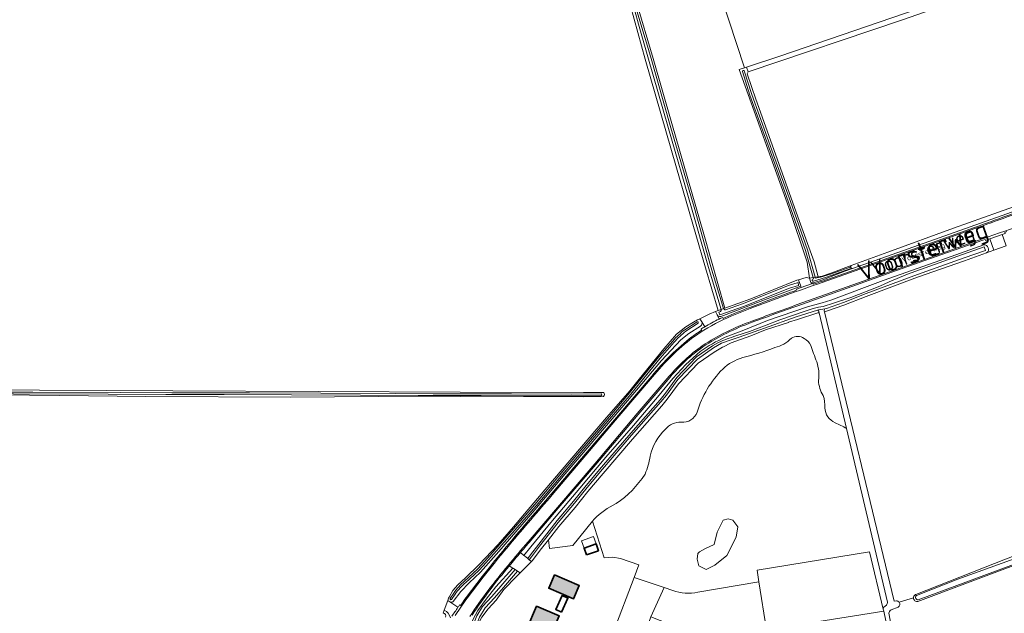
# Model space of a CAD drawing. Header units: metres. Extents: x 200031 to 204075, y 460125 to 464703.
# Tile 37 of 178: x 201567 to 201905, y 462286 to 462490. Entities that reach past the tile are written whole.
import ezdxf
from ezdxf.enums import TextEntityAlignment as Align

# ---------------------------------------------------------------- set-up
doc = ezdxf.new("R2010")
doc.units = ezdxf.units.M
doc.header["$LTSCALE"] = 2
for name, color, linetype, lineweight in [('B-WE-GR-BOS_LOOF-GV', 253, 'Continuous', 13), ('B-WE-GR-BOUWLAND-GV', 253, 'Continuous', 13), ('B-WE-GR-GRAS-GV', 253, 'Continuous', 13), ('B-WE-OG-BEBOUWING-GV', 253, 'Continuous', 35), ('B-WE-OG-BEBOUWING_LUIFEL-GV', 253, 'Continuous', 18), ('B-WE-OG-BEBOUWING_SCHUUR-GV', 253, 'Continuous', 35), ('B-WE-OG-TERREIN_CULTUURSCHEIDING-GV', 253, 'Continuous', 18), ('B-WE-OG-TERREIN_ERF-GV', 253, 'Continuous', 18), ('B-WE-OG-TERREIN_ONBEGROEID-GV', 253, 'Continuous', 18), ('B-WE-OG-TOPOGRAFIE-T18', 250, 'Continuous', 18), ('B-WE-OG-TOPOGRAFIE-T25_2000', 250, 'Continuous', 18), ('B-WE-OG-TOPOGRAFIE-T25_2500', 250, 'Continuous', 18), ('B-WE-OG-WATER_GREPPEL-GV', 253, 'Continuous', 18), ('B-WE-OG-WATER_MEER-GV', 253, 'Continuous', 18), ('B-WE-OG-WATER_SLOOT-GV', 253, 'Continuous', 18), ('B-WE-VH-ONVERHARD-GV', 253, 'Continuous', 18), ('B-WE-VH-VERHARDING_ASFALT-GV', 253, 'Continuous', 18), ('B-WE-VH-VERHARDING_BETON-A', 254, 'Continuous', 25), ('B-WE-VH-VERHARDING_GRASBETONSTEEN-GV', 253, 'Continuous', 18), ('B-WE-VH-VERHARDING_HALFVERHARDING_GRIND-GV', 253, 'Continuous', 18)]:
    doc.layers.add(name, color=color, linetype=linetype, lineweight=lineweight)
doc.styles.add('NLCS-ISO-M1000-T18', font='NLCS-ISO.ttf', dxfattribs={"height": 1.8})
doc.styles.add('NLCS-ISO-M2000-T25', font='NLCS-ISO.ttf', dxfattribs={"height": 5})
doc.styles.add('NLCS-ISO-M2500-T25', font='NLCS-ISO.ttf', dxfattribs={"height": 6.25})

msp = doc.modelspace()

# ---------------------------------------------------------------- hatches: boundary and pattern name
at = {"layer": 'B-WE-VH-VERHARDING_BETON-A'}
h = msp.add_hatch(color=256, dxfattribs=at)
h.dxf.hatch_style = 1
h.paths.add_polyline_path([(201750.252, 462299.627), (201748.283, 462295.054), (201756.778, 462291.396), (201758.747, 462295.97)])
h = msp.add_hatch(color=256, dxfattribs=at)
h.dxf.hatch_style = 1
h.paths.add_polyline_path([(201744.389, 462268.243), (201751.889, 462285.527), (201744.128, 462288.895), (201740.773, 462281.163), (201741.058, 462281.04), (201739.429, 462276.384), (201734.142, 462278.678), (201732.161, 462274.113), (201741.676, 462269.967), (201741.476, 462269.508)])

# ---------------------------------------------------------------- linework, layer by layer
at = {"layer": 'B-WE-GR-BOS_LOOF-GV', "flags": 128}
for points in [[(201841.039, 462389.617), (201840.583, 462389.529), (201833.644, 462387.332), (201830.553, 462386.323), (201830.515, 462386.311), (201822.658, 462383.747), (201817.685, 462381.665), (201814.1, 462380.393), (201810.862, 462379.237), (201808.003, 462377.807), (201807.855, 462377.733), (201805.079, 462376.114), (201799.528, 462372.298), (201792.821, 462365.243), (201788.889, 462359.924), (201787.039, 462357.611), (201776.977, 462346.162), (201766.916, 462334.482), (201761.712, 462328.237), (201757.318, 462322.801), (201751.767, 462316.209), (201748.216, 462311.69), (201748.599, 462308.672), (201756.55, 462309.776), (201763.291, 462318.122), (201763.841, 462318.803)], [(201850.462, 462349.858), (201841.039, 462389.617)]]:
    msp.add_lwpolyline(points, dxfattribs=at)
at = {"layer": 'B-WE-GR-BOS_LOOF-GV'}
for points in [[(201825.898, 462377.628, 0.1304284), (201831.524, 462380.824)], [(201831.524, 462380.824, -0.3204118), (201835.915, 462380.751)], [(201814.866, 462374.215, 0.0256641), (201825.898, 462377.628)], [(201835.915, 462380.751, -0.2046956), (201838.165, 462378.354)], [(201838.165, 462378.354, 0.0070894), (201840.233, 462372.799)], [(201808.007, 462370.293, -0.1143152), (201814.866, 462374.215)], [(201840.233, 462372.799, -0.1169949), (201840.814, 462366.299)], [(201799.188, 462355.478, -0.1233635), (201808.007, 462370.293)], [(201840.814, 462366.299, 0.1036207), (201842.411, 462361.179)], [(201842.411, 462361.179, -0.1182793), (201842.991, 462356.967)], [(201793.745, 462352.065, 0.351318), (201799.188, 462355.478)], [(201842.991, 462356.967, 0.2804516), (201846.548, 462351.847)], [(201788.301, 462349.595, -0.2203668), (201793.745, 462352.065)], [(201846.548, 462351.847, -0.0368792), (201850.462, 462349.858)], [(201783.039, 462340.409, -0.1443003), (201788.301, 462349.595)], [(201781.333, 462334.199, 0.0718803), (201783.039, 462340.409)], [(201771.39, 462324.141, 0.1061421), (201781.333, 462334.199)], [(201763.841, 462318.803, -0.0783721), (201771.39, 462324.141)]]:
    msp.add_lwpolyline(points, format="xyb", dxfattribs=at)
at = {"layer": 'B-WE-GR-BOUWLAND-GV', "flags": 128}
for points in [[(201976.155, 462541.011), (201950.628, 462526.212), (201930.969, 462514.631), (201918.911, 462507.458), (201869.627, 462490.153), (201816.77, 462472.285), (201816.547, 462472.09)], [(201816.384, 462471.654), (201819.315, 462462.918), (201826.145, 462444.026), (201833.808, 462422.559), (201839.31, 462407.127), (201840.683, 462401.961), (201842.048, 462402.195), (201845.039, 462403.243), (201852.033, 462405.8), (201864.648, 462410.413), (201887.198, 462418.648), (201902.561, 462424.164), (201916.725, 462429.133), (201929.384, 462433.763), (201946.074, 462439.646), (201946.307, 462439.135), (201973.15, 462449.054), (201980.822, 462452.037), (201961.085, 462489.077), (201982.459, 462500.768)], [(201778.317, 462496.589), (201784.123, 462476.857), (201790.487, 462454.592), (201801.556, 462416.592), (201808.662, 462391.199), (201817.668, 462394.433), (201833.464, 462400.751), (201833.945, 462400.899), (201836.624, 462401.723), (201837.775, 462401.462), (201836.951, 462406.969), (201830.695, 462425.706), (201813.609, 462473.054), (201815.438, 462473.658), (201807.493, 462498.2)], [(201713.893, 462291.629), (201714.104, 462292.015), (201715.351, 462294.303), (201717.052, 462296.247), (201719.725, 462298.678), (201724.343, 462303.052), (201730.905, 462310.1), (201736.252, 462316.176), (201746.945, 462328.813), (201768.089, 462353.604), (201776.109, 462362.838), (201779.373, 462366.85), (201787.775, 462377.177), (201792.149, 462382.231), (201795.307, 462384.756), (201797.904, 462386.412), (201799.358, 462387.13), (201800.174, 462387.533), (201803.328, 462389.092), (201805.498, 462390.007), (201806.376, 462390.378), (201802.059, 462405.069), (201792.08, 462439.361), (201781.403, 462476.644), (201776.346, 462494.925)], [(201659.793, 462360.585), (201610.084, 462360.886), (201580.548, 462361.204), (201559.6, 462361.424), (201536.788, 462361.41), (201511.467, 462361.482)], [(201511.667, 462363.197), (201513.766, 462363.2), (201573.596, 462363.075), (201619.27, 462362.856), (201669.348, 462362.575), (201717.894, 462362.294), (201760.265, 462362.2), (201767.152, 462362.233)], [(201767.098, 462360.833), (201760.267, 462360.8), (201717.888, 462360.894), (201704.709, 462360.97), (201659.793, 462360.585)], [(201712.088, 462286.444), (201712.47, 462287.54), (201713.619, 462290.842), (201713.885, 462291.605), (201713.889, 462291.617), (201713.893, 462291.629)]]:
    msp.add_lwpolyline(points, dxfattribs=at)
at = {"layer": 'B-WE-GR-BOUWLAND-GV'}
for points in [[(201816.547, 462472.09, 0.171989), (201816.384, 462471.654)], [(201767.152, 462362.233, -0.3627604), (201767.098, 462360.833)]]:
    msp.add_lwpolyline(points, format="xyb", dxfattribs=at)
at = {"layer": 'B-WE-GR-GRAS-GV', "flags": 128}
for points in [[(201824.829, 462534.625), (201816.628, 462529.987), (201807.432, 462524.555), (201803.93, 462522.822), (201804.723, 462506.756), (201807.493, 462498.2), (201815.438, 462473.658), (201816.132, 462473.887), (201827.528, 462477.647), (201912.815, 462506.896), (201922.076, 462511.129), (201949.757, 462527.719), (201921.353, 462576.87)], [(201905.244, 462412.531), (201901.008, 462411.048), (201898.536, 462410.17), (201890.889, 462407.454), (201874.814, 462401.788), (201857.236, 462395.196), (201849.488, 462392.189), (201843.59, 462390.107), (201842.865, 462389.967), (201866.807, 462290.56), (201867.554, 462290.732)], [(201864.572, 462290.325), (201850.462, 462349.858)], [(201874.271, 462292.939), (201905.04, 462304.994), (201977.427, 462332.584), (202018.221, 462347.853)], [(202020.215, 462344.355), (202002.384, 462337.867), (201976.958, 462328.411), (201942.173, 462315.34), (201920.716, 462307.604), (201891.09, 462296.539), (201874.956, 462290.517)], [(201763.841, 462318.803), (201763.291, 462318.122), (201767.303, 462305.434), (201770.291, 462305.703), (201772.928, 462305.263), (201779.228, 462303.101), (201777.6, 462298.787), (201787.837, 462295.281), (201790.851, 462294.259)], [(201799.478, 462293.687), (201820.411, 462297.196), (201819.766, 462301.287), (201858.296, 462307.597), (201863.071, 462287.86)], [(201766.86, 462209.231), (201800.46, 462219.41), (201800.661, 462218.622), (201804.632, 462219.875), (201804.277, 462220.948), (201872.595, 462241.646), (201863.214, 462287.168), (201822.993, 462280.825), (201820.411, 462297.196), (201799.478, 462293.687)], [(201790.851, 462294.259), (201787.837, 462295.281), (201783.374, 462285.278), (201792.409, 462281.729), (201801.282, 462279.471), (201805.477, 462277.373), (201805.477, 462274.469), (201803.218, 462267.532), (201801.53, 462264.736)], [(201873.439, 462291.708), (201868.516, 462290.221)], [(201868.516, 462290.221), (201873.439, 462291.708)], [(201863.238, 462288.567), (201864.117, 462289.284)], [(201864.959, 462286.445), (201865.428, 462284.051), (201881.368, 462213.133), (201880.495, 462212.935), (201882.68, 462207.594), (201923.93, 462225.186)], [(201868.205, 462288.603), (201865.733, 462287.582)]]:
    msp.add_lwpolyline(points, dxfattribs=at)
at = {"layer": 'B-WE-GR-GRAS-GV'}
for points in [[(201831.524, 462380.824, -0.1304284), (201825.898, 462377.628)], [(201835.915, 462380.751, 0.3204118), (201831.524, 462380.824)], [(201825.898, 462377.628, -0.0256641), (201814.866, 462374.215)], [(201838.165, 462378.354, 0.2046956), (201835.915, 462380.751)], [(201840.233, 462372.799, -0.0070894), (201838.165, 462378.354)], [(201814.866, 462374.215, 0.1143152), (201808.007, 462370.293)], [(201840.814, 462366.299, 0.1169949), (201840.233, 462372.799)], [(201808.007, 462370.293, 0.1233635), (201799.188, 462355.478)], [(201842.411, 462361.179, -0.1036207), (201840.814, 462366.299)], [(201842.991, 462356.967, 0.1182793), (201842.411, 462361.179)], [(201799.188, 462355.478, -0.351318), (201793.745, 462352.065)], [(201846.548, 462351.847, -0.2804516), (201842.991, 462356.967)], [(201793.745, 462352.065, 0.2203668), (201788.301, 462349.595)], [(201850.462, 462349.858, 0.0368792), (201846.548, 462351.847)], [(201788.301, 462349.595, 0.1443003), (201783.039, 462340.409)], [(201783.039, 462340.409, -0.0718803), (201781.333, 462334.199)], [(201781.333, 462334.199, -0.1061421), (201771.39, 462324.141)], [(201771.39, 462324.141, 0.0783721), (201763.841, 462318.803)], [(201790.851, 462294.259, 0.1425561), (201799.478, 462293.687)], [(201799.478, 462293.687, -0.1425561), (201790.851, 462294.259)], [(201864.117, 462289.284, 0.1609323), (201864.572, 462290.325)], [(201867.554, 462290.732, -0.2488917), (201868.516, 462290.221)], [(201868.516, 462290.221, -0.4155622), (201868.205, 462288.603)], [(201873.439, 462291.708, -0.2533252), (201873.971, 462292.792)], [(201874.956, 462290.517, -0.4610222), (201873.439, 462291.708)], [(201873.971, 462292.792, -0.0855585), (201874.271, 462292.939)], [(201863.071, 462287.86, -0.2201535), (201863.238, 462288.567)], [(201865.733, 462287.582, 0.2327158), (201864.959, 462286.445)]]:
    msp.add_lwpolyline(points, format="xyb", dxfattribs=at)
at = {"layer": 'B-WE-GR-GRAS-GV', "flags": 128}
msp.add_lwpolyline([(201800.016, 462307.569), (201801.895, 462308.613), (201805.029, 462310.077), (201806.073, 462314.257), (201808.162, 462318.437), (201809.834, 462318.855), (201811.504, 462318.437), (201813.175, 462316.138), (201812.548, 462312.585), (201809.415, 462306.315), (201805.237, 462302.971), (201802.313, 462301.509), (201799.807, 462302.762), (201799.18, 462305.06), (201799.389, 462306.942)], close=True, dxfattribs=at)
at = {"layer": 'B-WE-OG-BEBOUWING-GV', "flags": 128}
for points in [[(201750.252, 462299.627), (201748.283, 462295.054), (201756.778, 462291.396), (201758.747, 462295.97)], [(201744.389, 462268.243), (201751.889, 462285.527), (201744.128, 462288.895), (201740.773, 462281.163), (201741.058, 462281.04), (201739.429, 462276.384), (201734.142, 462278.678), (201732.161, 462274.113), (201741.676, 462269.967), (201741.476, 462269.508)]]:
    msp.add_lwpolyline(points, close=True, dxfattribs=at)
at = {"layer": 'B-WE-OG-BEBOUWING_LUIFEL-GV', "flags": 128}
msp.add_lwpolyline([(201759.555, 462311.339), (201760.424, 462308.856), (201764.53, 462310.292), (201763.658, 462312.785)], close=True, dxfattribs=at)
at = {"layer": 'B-WE-OG-BEBOUWING_SCHUUR-GV', "flags": 128}
for points in [[(201761.249, 462306.499), (201765.354, 462307.935), (201764.53, 462310.292), (201760.424, 462308.856)], [(201752.666, 462286.822), (201754.854, 462291.656), (201752.862, 462292.557), (201750.674, 462287.724)]]:
    msp.add_lwpolyline(points, close=True, dxfattribs=at)
at = {"layer": 'B-WE-OG-TERREIN_CULTUURSCHEIDING-GV', "flags": 128}
for points in [[(201946.307, 462439.135), (201946.66, 462438.36), (201926.786, 462431.088), (201871.558, 462411.49), (201852.499, 462404.766), (201849.912, 462403.854), (201842.377, 462400.955), (201839.437, 462400.034), (201838.866, 462399.855)], [(201841.968, 462400.375), (201868.158, 462409.584), (201881.505, 462414.339), (201894.374, 462418.868)], [(201898.536, 462410.17), (201901.008, 462411.048), (201899.579, 462414.93), (201898.092, 462414.398), (201897.975, 462414.769), (201897.185, 462414.526), (201882.859, 462409.434), (201867.614, 462404.075), (201833.699, 462392.006)], [(201905.458, 462417.457), (201904.749, 462417.201), (201904.875, 462416.822), (201903.858, 462416.459), (201904.297, 462415.215), (201905.244, 462412.531)], [(201808.841, 462381.169), (201815.218, 462383.628), (201823.333, 462386.887), (201837.057, 462391.593), (201842.104, 462393.006), (201845.096, 462393.879), (201863.072, 462400.657), (201884.749, 462408.337), (201897.551, 462412.924)], [(201834.727, 462398.7), (201822.347, 462394.016), (201809.152, 462389.01), (201807.288, 462388.329), (201807.207, 462388.299)], [(201832.212, 462396.947), (201833.438, 462397.439), (201833.313, 462397.751), (201834.866, 462398.308), (201834.727, 462398.7)], [(201838.243, 462400.037), (201838.407, 462399.578), (201838.933, 462399.767), (201839.096, 462399.394), (201839.691, 462399.587)], [(201806.059, 462388.86), (201806.756, 462387.437)], [(201807.966, 462388.015), (201808.086, 462387.624), (201808.806, 462387.916)], [(201800.4, 462385.001), (201796.305, 462382.531), (201793.596, 462380.276), (201787.016, 462373.178), (201775.327, 462359.357), (201762.213, 462343.965), (201753.902, 462334.352), (201743.48, 462322.015), (201731.128, 462307.609), (201724.874, 462300.548), (201721.001, 462296.899), (201718.098, 462293.954), (201715.532, 462290.519), (201715.412, 462290.358)], [(201801.807, 462384.769), (201800.78, 462386.507)], [(201799.888, 462383.06), (201800.753, 462383.659), (201800.544, 462384.005)], [(201738.602, 462307.297), (201739.799, 462306.317), (201742.158, 462309.286), (201749.604, 462318.268), (201758.986, 462329.408), (201767.869, 462339.992), (201777.361, 462350.917), (201786.126, 462361.359), (201790.896, 462366.994), (201795.353, 462371.807), (201800.284, 462376.308)], [(201789.944, 462367.527), (201778.948, 462354.717), (201764.411, 462337.52), (201751.551, 462322.526), (201741.541, 462310.751)], [(201749.123, 462327.338), (201760.77, 462341.013), (201772.196, 462354.48), (201783.629, 462367.859)], [(201722.363, 462284.403), (201723.984, 462287.383), (201726.849, 462291.274), (201730.197, 462295.481), (201736.01, 462301.932), (201734.77, 462302.73), (201734.684, 462302.628)], [(201714.304, 462290.391), (201717.16, 462288.507)], [(201717.701, 462289.341), (201718.042, 462289.142), (201718.45, 462289.726), (201719.486, 462291.256)], [(201712.47, 462287.54), (201712.088, 462286.444)]]:
    msp.add_lwpolyline(points, dxfattribs=at)
at = {"layer": 'B-WE-OG-TERREIN_CULTUURSCHEIDING-GV'}
for points in [[(201894.374, 462418.868, 0.0002259), (201916.459, 462426.84)], [(201897.551, 462412.924, -0.7672328), (201898.536, 462410.17)], [(201838.866, 462399.855, -0.2345005), (201838.243, 462400.037)], [(201839.691, 462399.587, -0.0009201), (201841.968, 462400.375)], [(201817.266, 462391.418, -0.0049365), (201832.212, 462396.947)], [(201808.806, 462387.916, -0.0202462), (201817.266, 462391.418)], [(201833.699, 462392.006, 0.0041529), (201818.079, 462386.32)], [(201807.207, 462388.299, -0.3016949), (201806.059, 462388.86)], [(201806.756, 462387.437, -0.0046203), (201807.966, 462388.015)], [(201800.78, 462386.507, -0.3666469), (201800.4, 462385.001)], [(201800.544, 462384.005, -0.0052312), (201801.807, 462384.769)], [(201818.079, 462386.32, 0.059977), (201801.204, 462377.937)], [(201783.629, 462367.859, -0.0572593), (201797.44, 462381.381)], [(201797.44, 462381.381, -0.0116928), (201799.888, 462383.06)], [(201800.284, 462376.308, -0.0548618), (201808.841, 462381.169)], [(201801.204, 462377.937, 0.0631113), (201789.944, 462367.527)], [(201734.559, 462310.255, -0.0025709), (201749.123, 462327.338)], [(201719.486, 462291.256, -0.0145335), (201734.559, 462310.255)], [(201741.541, 462310.751, 0.0014112), (201738.602, 462307.297)], [(201734.684, 462302.628, 0.0282938), (201722.015, 462285.852)], [(201715.412, 462290.358, -0.2462822), (201714.304, 462290.391)], [(201712.088, 462286.444, -0.5639123), (201712.929, 462285.095)], [(201714.552, 462284.894, 0.2304415), (201712.47, 462287.54)], [(201717.16, 462288.507, 0.0031248), (201717.701, 462289.341)]]:
    msp.add_lwpolyline(points, format="xyb", dxfattribs=at)
at = {"layer": 'B-WE-OG-TERREIN_ERF-GV', "flags": 128}
msp.add_lwpolyline([(201770.658, 462280.383), (201777.6, 462298.787), (201779.228, 462303.101), (201772.928, 462305.263), (201770.291, 462305.703), (201767.303, 462305.434), (201763.291, 462318.122), (201756.55, 462309.776), (201748.599, 462308.672), (201748.216, 462311.69), (201745.406, 462308.114), (201742.705, 462304.514), (201742.387, 462304.197), (201738.523, 462300.346), (201737.258, 462299.093), (201732.933, 462294.62), (201730.207, 462290.999), (201727.519, 462287.992), (201725.329, 462285.101)], dxfattribs=at)
for points in [[(201750.252, 462299.627), (201758.747, 462295.97), (201756.778, 462291.396), (201748.283, 462295.054)], [(201751.889, 462285.527), (201744.389, 462268.243), (201742.273, 462263.368), (201729.84, 462268.763), (201732.161, 462274.113), (201734.142, 462278.678), (201739.429, 462276.384), (201741.058, 462281.04), (201740.773, 462281.163), (201744.128, 462288.895)]]:
    msp.add_lwpolyline(points, close=True, dxfattribs=at)
at = {"layer": 'B-WE-OG-TERREIN_ONBEGROEID-GV', "flags": 128}
for points in [[(201863.071, 462287.86), (201858.296, 462307.597), (201819.766, 462301.287), (201820.411, 462297.196), (201822.993, 462280.825), (201863.214, 462287.168)], [(201787.837, 462295.281), (201777.6, 462298.787), (201770.658, 462280.383), (201780.363, 462276.719), (201783.374, 462285.278)]]:
    msp.add_lwpolyline(points, close=True, dxfattribs=at)
at = {"layer": 'B-WE-OG-WATER_GREPPEL-GV', "flags": 128}
for points in [[(201852.499, 462404.766), (201871.558, 462411.49), (201926.786, 462431.088), (201946.66, 462438.36), (201946.307, 462439.135), (201946.074, 462439.646), (201929.384, 462433.763), (201916.725, 462429.133), (201902.561, 462424.164), (201887.198, 462418.648), (201864.648, 462410.413), (201852.033, 462405.8)], [(202018.49, 462346.767), (202003.554, 462341.13), (201977.871, 462331.841), (201960.013, 462324.918), (201939.807, 462317.327), (201918.106, 462309.011), (201910.816, 462306.196), (201888.665, 462298.163), (201874.42, 462292.524)], [(201875.031, 462291.108), (201952.824, 462319.927), (202002.805, 462338.83), (202019.285, 462344.946)]]:
    msp.add_lwpolyline(points, dxfattribs=at)
at = {"layer": 'B-WE-OG-WATER_GREPPEL-GV'}
for points in [[(201852.033, 462405.8, -0.0627635), (201851.76, 462405.282)], [(201851.76, 462405.282, -0.668959), (201851.926, 462404.836)], [(201851.926, 462404.836, -0.1123645), (201852.499, 462404.766)], [(201874.42, 462292.524, 0.7631431), (201875.031, 462291.108)]]:
    msp.add_lwpolyline(points, format="xyb", dxfattribs=at)
at = {"layer": 'B-WE-OG-WATER_MEER-GV', "flags": 128}
msp.add_lwpolyline([(201799.18, 462305.06), (201799.807, 462302.762), (201802.313, 462301.509), (201805.237, 462302.971), (201809.415, 462306.315), (201812.548, 462312.585), (201813.175, 462316.138), (201811.504, 462318.437), (201809.834, 462318.855), (201808.162, 462318.437), (201806.073, 462314.257), (201805.029, 462310.077), (201801.895, 462308.613), (201800.016, 462307.569), (201799.389, 462306.942)], close=True, dxfattribs=at)
at = {"layer": 'B-WE-OG-WATER_SLOOT-GV', "flags": 128}
for points in [[(201975.1, 462542.599), (201959.337, 462533.461), (201949.757, 462527.719), (201922.076, 462511.129), (201912.815, 462506.896), (201827.528, 462477.647), (201816.132, 462473.887), (201816.77, 462472.285), (201869.627, 462490.153), (201918.911, 462507.458), (201930.969, 462514.631), (201950.628, 462526.212)], [(201774.492, 462502.79), (201776.346, 462494.925), (201781.403, 462476.644), (201792.08, 462439.361), (201802.059, 462405.069), (201806.376, 462390.378), (201807.407, 462390.748), (201803.058, 462405.086), (201797.304, 462425.571), (201789.383, 462452.791), (201782.324, 462477.404), (201779.057, 462488.662), (201775.27, 462502.466)], [(201775.27, 462502.466), (201779.057, 462488.662), (201782.324, 462477.404), (201789.383, 462452.791), (201797.304, 462425.571), (201803.058, 462405.086), (201807.407, 462390.748), (201808.223, 462391.041)], [(201775.716, 462502.685), (201777.176, 462497.967), (201781.397, 462483.734), (201783.156, 462477.642), (201790.215, 462453.031), (201798.137, 462425.809), (201803.889, 462405.329), (201808.223, 462391.041), (201808.662, 462391.199)], [(201808.223, 462391.041), (201803.889, 462405.329), (201798.137, 462425.809), (201790.215, 462453.031), (201783.156, 462477.642), (201781.397, 462483.734), (201777.176, 462497.967), (201775.716, 462502.685)], [(201808.662, 462391.199), (201801.556, 462416.592), (201790.487, 462454.592), (201784.123, 462476.857), (201778.317, 462496.589), (201776.003, 462503.406)], [(201816.547, 462472.09), (201816.77, 462472.285), (201816.132, 462473.887), (201815.438, 462473.658), (201813.609, 462473.054), (201830.695, 462425.706), (201836.951, 462406.969), (201837.775, 462401.462), (201838.967, 462401.666), (201836.354, 462410.969), (201830.513, 462427.559), (201825.248, 462442.331), (201817.3, 462464.266), (201814.716, 462472.369)], [(201814.716, 462472.369), (201817.3, 462464.266), (201825.248, 462442.331), (201830.513, 462427.559), (201836.354, 462410.969), (201838.967, 462401.666)], [(201815.39, 462472.583), (201817.969, 462464.494), (201825.914, 462442.57), (201831.18, 462427.795), (201837.029, 462411.182), (201839.668, 462401.787), (201840.683, 462401.961)], [(201838.967, 462401.666), (201839.668, 462401.787), (201837.029, 462411.182), (201831.18, 462427.795), (201825.914, 462442.57), (201817.969, 462464.494), (201815.39, 462472.583)], [(201840.683, 462401.961), (201839.31, 462407.127), (201833.808, 462422.559), (201826.145, 462444.026), (201819.315, 462462.918), (201816.384, 462471.654)], [(201806.559, 462379.419), (201804.526, 462378.233), (201798.975, 462374.417), (201792.268, 462367.362), (201788.336, 462362.043), (201786.486, 462359.73), (201776.424, 462348.281), (201766.363, 462336.601), (201761.159, 462330.356), (201756.765, 462324.92), (201751.214, 462318.328), (201744.853, 462310.233), (201742.077, 462306.533), (201741.075, 462305.272), (201741.616, 462304.829), (201742.396, 462305.81), (201745.172, 462309.51), (201751.533, 462317.605), (201757.084, 462324.197), (201761.478, 462329.633), (201766.682, 462335.878), (201776.743, 462347.558), (201786.805, 462359.007), (201788.655, 462361.32), (201792.587, 462366.639), (201799.294, 462373.694), (201804.845, 462377.51), (201807.621, 462379.129), (201810.555, 462380.146), (201813.643, 462381.222), (201822.321, 462384.325), (201833.171, 462388.223), (201840.486, 462390.479), (201840.806, 462390.578), (201842.988, 462390.971), (201843.545, 462391.071), (201849.443, 462393.153), (201857.191, 462396.16), (201874.769, 462402.752), (201890.844, 462408.418), (201898.152, 462411.014), (201897.738, 462412.203), (201890.298, 462409.561), (201874.223, 462403.895), (201871.368, 462402.824), (201865.04, 462400.164), (201861.917, 462398.773), (201851.888, 462394.804), (201845.991, 462392.86), (201842.412, 462391.734), (201840.819, 462391.469), (201838.981, 462391.057), (201835.907, 462390.023), (201827.601, 462387.223), (201822.862, 462385.395), (201817.222, 462383.196), (201812.509, 462381.648)], [(201897.551, 462412.924), (201884.749, 462408.337), (201863.072, 462400.657), (201845.096, 462393.879), (201842.104, 462393.006), (201837.057, 462391.593), (201823.333, 462386.887), (201815.218, 462383.628), (201808.841, 462381.169)], [(201812.509, 462381.648), (201817.222, 462383.196), (201822.862, 462385.395), (201827.601, 462387.223), (201835.907, 462390.023), (201838.981, 462391.057), (201840.819, 462391.469), (201842.412, 462391.734), (201845.991, 462392.86), (201851.888, 462394.804), (201861.917, 462398.773), (201865.04, 462400.164), (201871.368, 462402.824), (201874.223, 462403.895), (201890.298, 462409.561), (201897.738, 462412.203), (201898.152, 462411.014), (201890.844, 462408.418), (201874.769, 462402.752), (201857.191, 462396.16), (201849.443, 462393.153), (201843.545, 462391.071), (201842.988, 462390.971)], [(201842.865, 462389.967), (201843.59, 462390.107), (201849.488, 462392.189), (201857.236, 462395.196), (201874.814, 462401.788), (201890.889, 462407.454), (201898.536, 462410.17)], [(201851.76, 462405.282), (201844.996, 462402.883), (201841.564, 462401.779), (201839.751, 462401.454), (201839.668, 462401.787), (201838.967, 462401.666), (201839.089, 462401.221), (201838.83, 462401.155)], [(201838.866, 462399.855), (201839.437, 462400.034), (201842.377, 462400.955), (201849.912, 462403.854), (201852.499, 462404.766)], [(201851.926, 462404.836), (201843.278, 462401.748), (201839.157, 462400.396)], [(201839.157, 462400.396), (201843.278, 462401.748), (201851.926, 462404.836)], [(201852.033, 462405.8), (201845.039, 462403.243), (201842.048, 462402.195), (201840.683, 462401.961), (201839.668, 462401.787)], [(201839.668, 462401.787), (201839.751, 462401.454), (201841.564, 462401.779), (201844.996, 462402.883), (201851.76, 462405.282)], [(201838.83, 462401.155), (201839.089, 462401.221), (201838.967, 462401.666), (201837.775, 462401.462), (201838.243, 462400.037)], [(201808.993, 462390.655), (201814.774, 462392.666), (201830.578, 462398.987), (201833.829, 462399.987), (201833.98, 462398.987), (201830.911, 462398.043), (201815.124, 462391.729), (201807.02, 462388.91), (201806.628, 462389.832), (201807.245, 462390.047)], [(201807.245, 462390.047), (201806.628, 462389.832), (201807.02, 462388.91), (201815.124, 462391.729), (201830.911, 462398.043), (201833.98, 462398.987), (201833.829, 462399.987), (201830.578, 462398.987), (201814.774, 462392.666), (201808.993, 462390.655)], [(201807.207, 462388.299), (201807.288, 462388.329), (201809.152, 462389.01), (201822.347, 462394.016), (201834.727, 462398.7), (201833.945, 462400.899), (201833.464, 462400.751), (201817.668, 462394.433), (201808.662, 462391.199), (201808.223, 462391.041)], [(201808.223, 462391.041), (201807.407, 462390.748)], [(201842.988, 462390.971), (201840.806, 462390.578), (201840.486, 462390.479)], [(201800.78, 462386.507), (201800.174, 462387.533), (201799.358, 462387.13), (201797.904, 462386.412), (201795.307, 462384.756), (201792.149, 462382.231), (201787.775, 462377.177), (201779.373, 462366.85), (201776.109, 462362.838), (201768.089, 462353.604), (201746.945, 462328.813), (201736.252, 462316.176), (201730.905, 462310.1), (201724.343, 462303.052), (201719.725, 462298.678), (201717.052, 462296.247), (201715.351, 462294.303), (201714.104, 462292.015), (201713.893, 462291.629), (201713.889, 462291.617), (201713.885, 462291.605), (201713.619, 462290.842), (201714.304, 462290.391)], [(201840.486, 462390.479), (201833.171, 462388.223), (201822.321, 462384.325), (201813.643, 462381.222), (201810.555, 462380.146), (201807.621, 462379.129), (201804.845, 462377.51), (201799.294, 462373.694), (201792.587, 462366.639), (201788.655, 462361.32), (201786.805, 462359.007), (201776.743, 462347.558), (201766.682, 462335.878), (201761.478, 462329.633), (201757.084, 462324.197), (201751.533, 462317.605), (201745.172, 462309.51), (201742.396, 462305.81), (201741.616, 462304.829), (201742.387, 462304.197), (201742.705, 462304.514), (201745.406, 462308.114), (201748.216, 462311.69)], [(201748.216, 462311.69), (201751.767, 462316.209), (201757.318, 462322.801), (201761.712, 462328.237), (201766.916, 462334.482), (201776.977, 462346.162), (201787.039, 462357.611), (201788.889, 462359.924), (201792.821, 462365.243), (201799.528, 462372.298), (201805.079, 462376.114), (201807.855, 462377.733), (201808.003, 462377.807), (201810.862, 462379.237), (201814.1, 462380.393), (201817.685, 462381.665), (201822.658, 462383.747), (201830.515, 462386.311), (201830.553, 462386.323), (201833.644, 462387.332), (201840.583, 462389.529), (201841.039, 462389.617)], [(201807.407, 462390.748), (201806.376, 462390.378), (201805.498, 462390.007), (201806.059, 462388.86)], [(201841.039, 462389.617), (201850.462, 462349.858)], [(201867.554, 462290.732), (201866.807, 462290.56), (201842.865, 462389.967)], [(201715.532, 462290.519), (201718.098, 462293.954), (201721.001, 462296.899), (201724.874, 462300.548), (201731.128, 462307.609), (201743.48, 462322.015), (201753.902, 462334.352), (201762.213, 462343.965), (201775.327, 462359.357), (201787.016, 462373.178), (201793.596, 462380.276), (201796.305, 462382.531), (201800.4, 462385.001)], [(201794.983, 462383.787), (201799.189, 462386.487)], [(201799.189, 462386.487), (201794.983, 462383.787)], [(201799.52, 462385.971), (201795.345, 462383.291)], [(201795.345, 462383.291), (201799.52, 462385.971)], [(201719.433, 462297.443), (201723.77, 462301.508), (201725.325, 462303.157), (201735.318, 462314.381), (201743.547, 462323.786), (201753.234, 462335.332), (201765.364, 462349.557), (201775.408, 462361.398), (201786.02, 462374.448), (201790.837, 462379.903)], [(201790.837, 462379.903), (201786.02, 462374.448), (201775.408, 462361.398), (201765.364, 462349.557), (201753.234, 462335.332), (201743.547, 462323.786), (201735.318, 462314.381), (201725.325, 462303.157), (201723.77, 462301.508), (201719.433, 462297.443)], [(201791.291, 462379.491), (201786.487, 462374.052), (201775.88, 462361.006), (201765.831, 462349.16), (201753.702, 462334.936), (201744.012, 462323.387), (201735.778, 462313.975), (201725.777, 462302.743), (201724.203, 462301.074), (201719.842, 462296.986)], [(201719.842, 462296.986), (201724.203, 462301.074), (201725.777, 462302.743), (201735.778, 462313.975), (201744.012, 462323.387), (201753.702, 462334.936), (201765.831, 462349.16), (201775.88, 462361.006), (201786.487, 462374.052), (201791.291, 462379.491)], [(201800.284, 462376.308), (201795.353, 462371.807), (201790.896, 462366.994), (201786.126, 462361.359), (201777.361, 462350.917), (201767.869, 462339.992), (201758.986, 462329.408), (201749.604, 462318.268), (201742.158, 462309.286), (201739.799, 462306.317), (201740.392, 462305.831), (201741.075, 462305.272), (201742.077, 462306.533), (201744.853, 462310.233), (201751.214, 462318.328), (201756.765, 462324.92), (201761.159, 462330.356), (201766.363, 462336.601), (201776.424, 462348.281), (201786.486, 462359.73), (201788.336, 462362.043), (201792.268, 462367.362), (201798.975, 462374.417), (201804.526, 462378.233), (201806.559, 462379.419)], [(201511.467, 462361.482), (201536.788, 462361.41), (201559.6, 462361.424), (201580.548, 462361.204), (201610.084, 462360.886), (201659.793, 462360.585), (201704.709, 462360.97), (201717.888, 462360.894), (201760.267, 462360.8), (201767.098, 462360.833)], [(201767.152, 462362.233), (201760.265, 462362.2), (201717.894, 462362.294), (201669.348, 462362.575), (201619.27, 462362.856), (201573.596, 462363.075), (201513.766, 462363.2), (201511.667, 462363.197)], [(201512.221, 462362.287), (201519.845, 462362.344), (201546.616, 462362.326), (201571.323, 462362.313), (201601.288, 462362.217), (201619.026, 462362.14), (201645.616, 462362.091), (201670.099, 462361.972), (201695.734, 462361.831), (201708.639, 462361.797), (201735.534, 462361.72), (201755.937, 462361.669), (201766.253, 462361.757)], [(201766.253, 462361.757), (201755.937, 462361.669), (201735.534, 462361.72), (201708.639, 462361.797), (201695.734, 462361.831), (201670.099, 462361.972), (201645.616, 462362.091), (201619.026, 462362.14), (201601.288, 462362.217), (201571.323, 462362.313), (201546.616, 462362.326), (201519.845, 462362.344), (201512.221, 462362.287)], [(201766.318, 462361.068), (201750.713, 462361.087), (201739.613, 462361.093), (201725.097, 462361.157), (201711.182, 462361.146), (201703.52, 462361.166), (201683.706, 462361.345), (201660.084, 462361.464), (201636.976, 462361.487), (201616.964, 462361.489), (201597.11, 462361.633), (201564.696, 462361.823), (201545.202, 462361.898), (201512.264, 462361.8)], [(201512.264, 462361.8), (201545.202, 462361.898), (201564.696, 462361.823), (201597.11, 462361.633), (201616.964, 462361.489), (201636.976, 462361.487), (201660.084, 462361.464), (201683.706, 462361.345), (201703.52, 462361.166), (201711.182, 462361.146), (201725.097, 462361.157), (201739.613, 462361.093), (201750.713, 462361.087), (201766.318, 462361.068)], [(201850.462, 462349.858), (201864.572, 462290.325)], [(202018.221, 462347.853), (201977.427, 462332.584), (201905.04, 462304.994), (201874.271, 462292.939)], [(201874.42, 462292.524), (201888.665, 462298.163), (201910.816, 462306.196), (201918.106, 462309.011), (201939.807, 462317.327), (201960.013, 462324.918), (201977.871, 462331.841), (202003.554, 462341.13), (202018.49, 462346.767)], [(201874.956, 462290.517), (201891.09, 462296.539), (201920.716, 462307.604), (201942.173, 462315.34), (201976.958, 462328.411), (202002.384, 462337.867), (202020.215, 462344.355)], [(202019.285, 462344.946), (202002.805, 462338.83), (201952.824, 462319.927), (201875.031, 462291.108)], [(201714.432, 462291.518), (201715.676, 462293.397)], [(201715.676, 462293.397), (201714.432, 462291.518)], [(201716.179, 462293.047), (201714.943, 462291.18)], [(201714.943, 462291.18), (201716.179, 462293.047)], [(201715.412, 462290.358), (201715.532, 462290.519)], [(201863.071, 462287.86), (201863.214, 462287.168), (201872.595, 462241.646), (201873.14, 462239.213), (201878.712, 462212.532), (201880.495, 462212.935), (201881.368, 462213.133), (201865.428, 462284.051), (201864.959, 462286.445)], [(201864.117, 462289.284), (201863.238, 462288.567)], [(201865.733, 462287.582), (201868.205, 462288.603)]]:
    msp.add_lwpolyline(points, dxfattribs=at)
at = {"layer": 'B-WE-OG-WATER_SLOOT-GV'}
for points in [[(201814.716, 462472.369, -0.7298789), (201815.39, 462472.583)], [(201815.39, 462472.583, 0.7298789), (201814.716, 462472.369)], [(201816.384, 462471.654, -0.171989), (201816.547, 462472.09)], [(201898.536, 462410.17, 0.7672328), (201897.551, 462412.924)], [(201851.76, 462405.282, 0.0627635), (201852.033, 462405.8)], [(201851.926, 462404.836, 0.668959), (201851.76, 462405.282)], [(201852.499, 462404.766, 0.1123645), (201851.926, 462404.836)], [(201839.157, 462400.396, -0.8462009), (201838.83, 462401.155)], [(201838.83, 462401.155, 0.8462009), (201839.157, 462400.396)], [(201838.243, 462400.037, 0.2345005), (201838.866, 462399.855)], [(201808.223, 462391.041, 0.3416459), (201808.993, 462390.655)], [(201808.993, 462390.655, -0.3416459), (201808.223, 462391.041)], [(201842.988, 462390.971, 0.1726493), (201842.865, 462389.967)], [(201842.865, 462389.967, -0.1726493), (201842.988, 462390.971)], [(201806.059, 462388.86, 0.3016949), (201807.207, 462388.299)], [(201807.245, 462390.047, 0.3395145), (201807.407, 462390.748)], [(201807.407, 462390.748, -0.3395145), (201807.245, 462390.047)], [(201841.039, 462389.617, 0.3242001), (201840.486, 462390.479)], [(201840.486, 462390.479, -0.3242001), (201841.039, 462389.617)], [(201799.189, 462386.487, -0.7490305), (201799.52, 462385.971)], [(201799.52, 462385.971, 0.7490305), (201799.189, 462386.487)], [(201800.4, 462385.001, 0.3666469), (201800.78, 462386.507)], [(201790.837, 462379.903, -0.0443029), (201794.983, 462383.787)], [(201794.983, 462383.787, 0.0443029), (201790.837, 462379.903)], [(201795.345, 462383.291, 0.0442624), (201791.291, 462379.491)], [(201791.291, 462379.491, -0.0442624), (201795.345, 462383.291)], [(201808.841, 462381.169, 0.0548618), (201800.284, 462376.308)], [(201806.559, 462379.419, -0.0307256), (201812.509, 462381.648)], [(201812.509, 462381.648, 0.0307256), (201806.559, 462379.419)], [(201766.253, 462361.757, -0.7038169), (201766.318, 462361.068)], [(201766.318, 462361.068, 0.7038169), (201766.253, 462361.757)], [(201767.098, 462360.833, 0.3627604), (201767.152, 462362.233)], [(201715.676, 462293.397, -0.0698868), (201719.433, 462297.443)], [(201719.433, 462297.443, 0.0698868), (201715.676, 462293.397)], [(201719.842, 462296.986, 0.0700327), (201716.179, 462293.047)], [(201716.179, 462293.047, -0.0700327), (201719.842, 462296.986)], [(201714.304, 462290.391, 0.2462822), (201715.412, 462290.358)], [(201714.943, 462291.18, -0.7460477), (201714.432, 462291.518)], [(201714.432, 462291.518, 0.7460477), (201714.943, 462291.18)], [(201864.572, 462290.325, -0.1609323), (201864.117, 462289.284)], [(201868.516, 462290.221, 0.2488917), (201867.554, 462290.732)], [(201868.205, 462288.603, 0.4155622), (201868.516, 462290.221)], [(201873.971, 462292.792, 0.2533252), (201873.439, 462291.708)], [(201873.439, 462291.708, 0.4610222), (201874.956, 462290.517)], [(201874.271, 462292.939, 0.0855585), (201873.971, 462292.792)], [(201875.031, 462291.108, -0.7631431), (201874.42, 462292.524)], [(201712.929, 462285.095, 0.5639123), (201712.088, 462286.444)], [(201863.238, 462288.567, 0.2201535), (201863.071, 462287.86)], [(201864.959, 462286.445, -0.2327158), (201865.733, 462287.582)]]:
    msp.add_lwpolyline(points, format="xyb", dxfattribs=at)
at = {"layer": 'B-WE-OG-WATER_SLOOT-GV', "flags": 128}
for points in [[(201719.184, 462270.853), (201721.208, 462278.974), (201722.084, 462281.857), (201723.159, 462284.4), (201723.606, 462285.591), (201725.514, 462288.795), (201728.816, 462292.179), (201731.843, 462295.758), (201736.753, 462301.462), (201736.229, 462301.792), (201736.01, 462301.932), (201730.197, 462295.481), (201726.849, 462291.274), (201723.984, 462287.383), (201722.363, 462284.403), (201720.613, 462280.296), (201719.417, 462276.28), (201718.722, 462272.21), (201718.453, 462270.998)], [(201736.753, 462301.462), (201731.843, 462295.758), (201728.816, 462292.179), (201725.514, 462288.795), (201723.606, 462285.591), (201723.159, 462284.4), (201722.084, 462281.857), (201721.208, 462278.974), (201719.184, 462270.853), (201720.627, 462270.566), (201722.284, 462278.51), (201723.27, 462281.771), (201724.08, 462283.968), (201724.527, 462285.158), (201726.435, 462288.363), (201729.737, 462291.747), (201732.763, 462295.325), (201737.591, 462300.933)], [(201721.301, 462270.701), (201721.322, 462270.913), (201721.352, 462271.223), (201722.995, 462278.108), (201723.78, 462281.4), (201724.59, 462283.597), (201725.329, 462285.101), (201727.519, 462287.992), (201730.207, 462290.999), (201732.933, 462294.62), (201737.258, 462299.093), (201738.523, 462300.346), (201737.591, 462300.933), (201732.763, 462295.325), (201729.737, 462291.747), (201726.435, 462288.363), (201724.527, 462285.158), (201724.08, 462283.968), (201723.27, 462281.771), (201722.284, 462278.51), (201720.627, 462270.566), (201721.275, 462270.437)]]:
    msp.add_lwpolyline(points, close=True, dxfattribs=at)
at = {"layer": 'B-WE-VH-ONVERHARD-GV', "flags": 128}
for points in [[(201905.244, 462412.531), (201904.297, 462415.215), (201903.858, 462416.459), (201899.579, 462414.93), (201901.008, 462411.048)], [(201834.727, 462398.7), (201834.866, 462398.308), (201838.407, 462399.578), (201838.243, 462400.037), (201837.775, 462401.462), (201836.624, 462401.723), (201833.945, 462400.899)]]:
    msp.add_lwpolyline(points, close=True, dxfattribs=at)
for points in [[(201806.756, 462387.437), (201806.059, 462388.86), (201805.498, 462390.007), (201803.328, 462389.092), (201800.174, 462387.533), (201800.78, 462386.507), (201801.807, 462384.769)], [(201713.619, 462290.842), (201712.47, 462287.54)], [(201717.16, 462288.507), (201714.304, 462290.391), (201713.619, 462290.842)]]:
    msp.add_lwpolyline(points, dxfattribs=at)
at = {"layer": 'B-WE-VH-ONVERHARD-GV'}
for points in [[(201801.807, 462384.769, -0.0196474), (201806.756, 462387.437)], [(201712.47, 462287.54, -0.2304415), (201714.552, 462284.894)], [(201715, 462285.421, 0.0137016), (201717.16, 462288.507)]]:
    msp.add_lwpolyline(points, format="xyb", dxfattribs=at)
at = {"layer": 'B-WE-VH-VERHARDING_ASFALT-GV'}
for points in [[(201916.597, 462426.464, -0.0001346), (201894.508, 462418.491)], [(201899.046, 462415.612, 0.0046606), (201929.794, 462426.752)], [(201842.099, 462399.997, 0.0081835), (201817.406, 462391.043)], [(201817.406, 462391.043, 0.0219202), (201808.291, 462387.235)], [(201817.942, 462386.696, -0.0041469), (201833.565, 462392.383)], [(201808.291, 462387.235, 0.0487652), (201797.68, 462381.061)], [(201800.978, 462378.267, -0.0600134), (201817.942, 462386.696)], [(201797.68, 462381.061, 0.0572712), (201783.936, 462367.603)], [(201789.639, 462367.786, -0.0631348), (201800.978, 462378.267)], [(201749.428, 462327.079, 0.0026138), (201734.865, 462309.997)], [(201734.865, 462309.997, 0.014542), (201719.812, 462291.024)], [(201734.378, 462302.885, -0.0034409), (201741.237, 462311.011)], [(201721.218, 462285.378, -0.0294317), (201734.378, 462302.885)]]:
    msp.add_lwpolyline(points, format="xyb", dxfattribs=at)
at = {"layer": 'B-WE-VH-VERHARDING_ASFALT-GV', "flags": 128}
for points in [[(201894.508, 462418.491), (201881.639, 462413.962), (201868.291, 462409.207), (201842.099, 462399.997)], [(201833.565, 462392.383), (201867.481, 462404.452), (201882.726, 462409.811), (201899.046, 462415.612)], [(201741.237, 462311.011), (201751.247, 462322.786), (201764.106, 462337.779), (201778.643, 462354.976), (201789.639, 462367.786)], [(201783.936, 462367.603), (201772.501, 462354.221), (201761.075, 462340.754), (201749.428, 462327.079)], [(201719.812, 462291.024), (201716.224, 462285.723)]]:
    msp.add_lwpolyline(points, dxfattribs=at)
at = {"layer": 'B-WE-VH-VERHARDING_GRASBETONSTEEN-GV'}
for points in [[(201916.459, 462426.84, -0.0002259), (201894.374, 462418.868)], [(201894.508, 462418.491, 0.0001346), (201916.597, 462426.464)], [(201929.794, 462426.752, -0.0046606), (201899.046, 462415.612)], [(201817.406, 462391.043, -0.0081835), (201842.099, 462399.997)], [(201841.968, 462400.375, 0.0009201), (201839.691, 462399.587)], [(201832.212, 462396.947, 0.0049365), (201817.266, 462391.418)], [(201808.291, 462387.235, -0.0219202), (201817.406, 462391.043)], [(201817.266, 462391.418, 0.0202462), (201808.806, 462387.916)], [(201833.565, 462392.383, 0.0041469), (201817.942, 462386.696)], [(201818.079, 462386.32, -0.0041529), (201833.699, 462392.006)], [(201807.966, 462388.015, 0.0046203), (201806.756, 462387.437)], [(201797.68, 462381.061, -0.0487652), (201808.291, 462387.235)], [(201801.807, 462384.769, 0.0052312), (201800.544, 462384.005)], [(201817.942, 462386.696, 0.0600134), (201800.978, 462378.267)], [(201801.204, 462377.937, -0.059977), (201818.079, 462386.32)], [(201806.756, 462387.437, 0.0196474), (201801.807, 462384.769)], [(201797.44, 462381.381, 0.0572593), (201783.629, 462367.859)], [(201783.936, 462367.603, -0.0572712), (201797.68, 462381.061)], [(201799.888, 462383.06, 0.0116928), (201797.44, 462381.381)], [(201800.978, 462378.267, 0.0631348), (201789.639, 462367.786)], [(201789.944, 462367.527, -0.0631113), (201801.204, 462377.937)], [(201749.123, 462327.338, 0.0025709), (201734.559, 462310.255)], [(201734.865, 462309.997, -0.0026138), (201749.428, 462327.079)], [(201734.559, 462310.255, 0.0145335), (201719.486, 462291.256)], [(201719.812, 462291.024, -0.014542), (201734.865, 462309.997)], [(201741.237, 462311.011, 0.0034409), (201734.378, 462302.885)], [(201738.602, 462307.297, -0.0014112), (201741.541, 462310.751)], [(201734.77, 462302.73, -0.0020397), (201738.602, 462307.297)], [(201734.378, 462302.885, 0.0294317), (201721.218, 462285.378)], [(201722.015, 462285.852, -0.0282938), (201734.684, 462302.628)], [(201717.16, 462288.507, -0.0137016), (201715, 462285.421)], [(201717.701, 462289.341, -0.0031248), (201717.16, 462288.507)]]:
    msp.add_lwpolyline(points, format="xyb", dxfattribs=at)
at = {"layer": 'B-WE-VH-VERHARDING_GRASBETONSTEEN-GV', "flags": 128}
for points in [[(201894.374, 462418.868), (201881.505, 462414.339), (201868.158, 462409.584), (201841.968, 462400.375)], [(201842.099, 462399.997), (201868.291, 462409.207), (201881.639, 462413.962), (201894.508, 462418.491)], [(201899.046, 462415.612), (201882.726, 462409.811), (201867.481, 462404.452), (201833.565, 462392.383)], [(201833.699, 462392.006), (201867.614, 462404.075), (201882.859, 462409.434), (201897.185, 462414.526), (201897.975, 462414.769), (201898.092, 462414.398), (201899.579, 462414.93), (201903.858, 462416.459), (201904.875, 462416.822), (201904.749, 462417.201), (201905.458, 462417.457)], [(201839.691, 462399.587), (201839.096, 462399.394), (201838.933, 462399.767), (201838.407, 462399.578), (201834.866, 462398.308), (201833.313, 462397.751), (201833.438, 462397.439), (201832.212, 462396.947)], [(201808.806, 462387.916), (201808.086, 462387.624), (201807.966, 462388.015)], [(201800.544, 462384.005), (201800.753, 462383.659), (201799.888, 462383.06)], [(201789.639, 462367.786), (201778.643, 462354.976), (201764.106, 462337.779), (201751.247, 462322.786), (201741.237, 462311.011)], [(201741.541, 462310.751), (201751.551, 462322.526), (201764.411, 462337.52), (201778.948, 462354.717), (201789.944, 462367.527)], [(201783.629, 462367.859), (201772.196, 462354.48), (201760.77, 462341.013), (201749.123, 462327.338)], [(201749.428, 462327.079), (201761.075, 462340.754), (201772.501, 462354.221), (201783.936, 462367.603)], [(201734.684, 462302.628), (201734.77, 462302.73)], [(201716.224, 462285.723), (201719.812, 462291.024)], [(201719.486, 462291.256), (201718.45, 462289.726), (201718.042, 462289.142), (201717.701, 462289.341)]]:
    msp.add_lwpolyline(points, dxfattribs=at)
at = {"layer": 'B-WE-VH-VERHARDING_HALFVERHARDING_GRIND-GV'}
msp.add_lwpolyline([(201738.602, 462307.297, 0.0020397), (201734.77, 462302.73)], format="xyb", dxfattribs=at)
at = {"layer": 'B-WE-VH-VERHARDING_HALFVERHARDING_GRIND-GV', "flags": 128}
for points in [[(201736.01, 462301.932), (201736.229, 462301.792), (201736.753, 462301.462), (201737.591, 462300.933), (201738.523, 462300.346), (201742.387, 462304.197), (201741.616, 462304.829), (201741.075, 462305.272), (201740.392, 462305.831), (201739.799, 462306.317), (201738.602, 462307.297)], [(201734.77, 462302.73), (201736.01, 462301.932)]]:
    msp.add_lwpolyline(points, dxfattribs=at)

# ---------------------------------------------------------------- texts
at = {"layer": 'B-WE-OG-TOPOGRAFIE-T18', "style": 'NLCS-ISO-M1000-T18'}
msp.add_text('Voorsterweg', height=1.8, rotation=19.6, dxfattribs=at).set_placement((201876.919, 462410.023), align=Align.MIDDLE)
at = {"layer": 'B-WE-OG-TOPOGRAFIE-T25_2000', "style": 'NLCS-ISO-M2000-T25'}
msp.add_text('Voorsterweg', height=5, rotation=19.6, dxfattribs=at).set_placement((201876.919, 462410.023), align=Align.MIDDLE)
at = {"layer": 'B-WE-OG-TOPOGRAFIE-T25_2500', "style": 'NLCS-ISO-M2500-T25'}
msp.add_text('Voorsterweg', height=6.25, rotation=19.6, dxfattribs=at).set_placement((201876.919, 462410.023), align=Align.MIDDLE)

doc.saveas('drawing.dxf')
